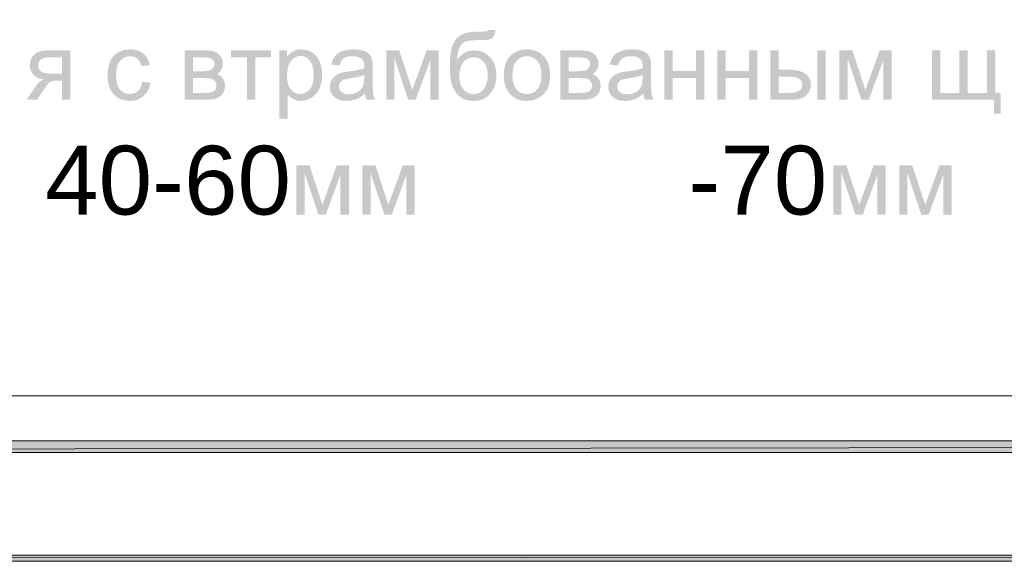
# Model space of a CAD drawing. Header units: millimetres. Extents: x 1527433 to 14789979, y -66543 to 11310.
# Tile 40 of 122: x 1954760 to 1959065, y -65658 to -63290. Entities that reach past the tile are written whole.
import ezdxf

# ---------------------------------------------------------------- set-up
doc = ezdxf.new("R2010")
doc.units = ezdxf.units.MM
doc.styles.get("Standard").update_dxf_attribs({"font": 'isocpeur.ttf', "height": 250})

msp = doc.modelspace()

# ---------------------------------------------------------------- hatches: boundary and pattern name
h = msp.add_hatch(color=7)
h.paths.add_polyline_path([(1982606.783, -35960.929), (1982583.5, -35982.095), (1982606.783, -65655.645)])
h.paths.add_polyline_path([(1982583.5, -35982.095), (1982606.783, -65655.645), (1982583.5, -65630.245)])
h.paths.add_polyline_path([(1982606.783, -65655.645), (1982583.5, -65630.245), (1982606.783, -65657.762)])
h.paths.add_polyline_path([(1982583.5, -65630.245), (1982606.783, -65657.762), (1940635.4, -65630.245)])
h.paths.add_polyline_path([(1982606.783, -65657.762), (1940635.4, -65630.245), (1940610, -65657.762)])
h.paths.add_polyline_path([(1940635.4, -65630.245), (1940610, -65657.762)])
h = msp.add_hatch(color=7)
h.paths.add_polyline_path([(1982083.967, -65130.712), (1982134.767, -65181.512), (1982083.967, -36481.629)])
h.paths.add_polyline_path([(1982134.767, -65181.512), (1982083.967, -36481.629), (1982134.767, -36432.945)])
h.paths.add_polyline_path([(1982083.967, -36481.629), (1982134.767, -36432.945), (1942635.65, -36481.629)])
h.paths.add_polyline_path([(1982134.767, -36432.945), (1942635.65, -36481.629), (1942584.85, -36432.945)])
h.paths.add_polyline_path([(1942635.65, -36481.629), (1942584.85, -36432.945), (1942635.65, -65130.712)])
h.paths.add_polyline_path([(1942584.85, -36432.945), (1942635.65, -65130.712), (1942584.85, -65181.512)])
h.paths.add_polyline_path([(1942635.65, -65130.712), (1942584.85, -65181.512), (1982083.967, -65130.712)])
h.paths.add_polyline_path([(1942584.85, -65181.512), (1982083.967, -65130.712), (1982134.767, -65181.512)])
h = msp.add_hatch(color=7)
h.paths.add_polyline_path([(1956807.729, -63335.481), (1956840.03, -63335.867), (1956836.461, -63354.353), (1956830.329, -63366.184), (1956821.847, -63373.219), (1956811.257, -63377.153), (1956803.991, -63378.229), (1956793.935, -63378.986), (1956781.088, -63379.432), (1956765.451, -63379.578), (1956744.563, -63380.126), (1956727.293, -63381.769), (1956713.64, -63384.508), (1956703.605, -63388.343), (1956689.466, -63399.711), (1956679.957, -63416.289), (1956674.321, -63438.269), (1956671.91, -63465.788), (1956686.882, -63447.819), (1956704.211, -63434.975), (1956723.896, -63427.286), (1956745.938, -63424.723), (1956766.236, -63426.55), (1956784.716, -63432.026), (1956801.376, -63441.14), (1956816.218, -63453.882), (1956828.413, -63469.766), (1956837.13, -63488.23), (1956842.364, -63509.266), (1956844.109, -63532.871), (1956843.231, -63550.916), (1956840.595, -63567.26), (1956836.203, -63581.899), (1956830.053, -63594.828), (1956814.716, -63616.291), (1956796.815, -63632.255), (1956786.347, -63638.043), (1956774.133, -63642.177), (1956760.182, -63644.658), (1956744.505, -63645.484), (1956726.355, -63644.388), (1956710.35, -63641.095), (1956696.484, -63635.601), (1956684.753, -63627.901), (1956665.901, -63607.864), (1956652.011, -63582.866), (1956647.028, -63566.607), (1956643.481, -63545.273), (1956641.36, -63518.855), (1956640.656, -63487.341), (1956642.464, -63448.046), (1956647.891, -63415.738), (1956656.934, -63390.416), (1956669.595, -63372.082), (1956686.017, -63359.091), (1956706.347, -63349.806), (1956730.583, -63344.231), (1956758.726, -63342.371), (1956775.397, -63342.298), (1956788.037, -63342.075), (1956796.646, -63341.697), (1956801.225, -63341.158), (1956805.366, -63339.147)])
h.paths.add_polyline_path([(1956805.91, -63531.824), (1956804.908, -63515.721), (1956801.907, -63501.142), (1956796.911, -63488.082), (1956789.925, -63476.537), (1956781.129, -63467.123), (1956770.694, -63460.386), (1956758.617, -63456.337), (1956744.891, -63454.984), (1956730.618, -63456.41), (1956718.067, -63460.683), (1956707.242, -63467.798), (1956698.148, -63477.75), (1956690.921, -63490.102), (1956685.773, -63504.346), (1956682.691, -63520.491), (1956681.666, -63538.549), (1956682.803, -63556.253), (1956686.214, -63571.746), (1956691.898, -63585.026), (1956699.856, -63596.096), (1956709.487, -63604.809), (1956720.182, -63611.027), (1956731.932, -63614.753), (1956744.725, -63615.994), (1956757.687, -63614.557), (1956769.371, -63610.241), (1956779.785, -63603.042), (1956788.933, -63592.954), (1956796.353, -63580.48), (1956801.659, -63566.13), (1956804.846, -63549.91)])
h = msp.add_hatch(color=7)
h.paths.add_polyline_path([(1954980.887, -63424.723), (1954980.887, -63640.579), (1954944.507, -63640.579), (1954944.507, -63556.408), (1954923.34, -63556.408), (1954906.473, -63557.676), (1954894.567, -63561.424), (1954889.308, -63565.288), (1954882.964, -63571.911), (1954875.545, -63581.283), (1954867.061, -63593.395), (1954835.146, -63640.579), (1954789.781, -63640.579), (1954829.248, -63582.425), (1954838.258, -63570.569), (1954847.259, -63561.617), (1954856.238, -63555.559), (1954865.187, -63552.384), (1954850.563, -63549.365), (1954837.95, -63544.598), (1954827.352, -63538.075), (1954818.775, -63529.784), (1954812.127, -63520.306), (1954807.392, -63510.14), (1954804.558, -63499.282), (1954803.616, -63487.727), (1954804.848, -63474.373), (1954808.55, -63462.336), (1954814.732, -63451.613), (1954823.405, -63442.196), (1954834.433, -63434.559), (1954847.679, -63429.098), (1954863.147, -63425.817), (1954880.841, -63424.723)])
h.paths.add_polyline_path([(1954944.507, -63454.984), (1954892.472, -63454.984), (1954877.55, -63455.624), (1954865.531, -63457.541), (1954856.428, -63460.728), (1954850.249, -63465.182), (1954843.18, -63476.213), (1954840.823, -63488.939), (1954841.691, -63497.964), (1954844.296, -63505.696), (1954848.637, -63512.147), (1954854.714, -63517.327), (1954863.011, -63521.297), (1954874.006, -63524.121), (1954887.689, -63525.807), (1954904.048, -63526.367), (1954944.507, -63526.367)])
h = msp.add_hatch(color=7)
h.dxf.hatch_style = 2
h.paths.add_polyline_path([(1955295.454, -63561.534), (1955331.448, -63566.165), (1955327.333, -63583.764), (1955320.933, -63599.348), (1955312.24, -63612.906), (1955301.241, -63624.428), (1955288.403, -63633.648), (1955274.19, -63640.227), (1955258.593, -63644.171), (1955241.6, -63645.484), (1955220.526, -63643.676), (1955201.623, -63638.25), (1955184.89, -63629.206), (1955170.328, -63616.546), (1955158.544, -63600.497), (1955150.139, -63581.295), (1955145.104, -63558.952), (1955143.428, -63533.477), (1955146.322, -63500.694), (1955155.004, -63472.293), (1955161.547, -63460.004), (1955169.604, -63449.348), (1955179.181, -63440.326), (1955190.282, -63432.936), (1955214.997, -63423.11), (1955241.82, -63419.817), (1955258.594, -63420.932), (1955273.77, -63424.275), (1955287.345, -63429.84), (1955299.312, -63437.621), (1955309.48, -63447.472), (1955317.654, -63459.167), (1955323.822, -63472.712), (1955327.975, -63488.112), (1955292.422, -63493.625), (1955285.353, -63474.566), (1955274.397, -63460.882), (1955260.148, -63452.669), (1955243.253, -63449.913), (1955230.055, -63451.153), (1955218.159, -63454.874), (1955207.566, -63461.075), (1955198.274, -63469.757), (1955190.718, -63481.115), (1955185.328, -63495.347), (1955182.097, -63512.452), (1955181.021, -63532.43), (1955182.057, -63552.696), (1955185.169, -63569.996), (1955190.37, -63584.318), (1955197.668, -63595.655), (1955206.65, -63604.296), (1955216.898, -63610.462), (1955228.418, -63614.157), (1955241.214, -63615.388), (1955260.961, -63612.081), (1955277.153, -63602.159), (1955283.694, -63594.664), (1955288.929, -63585.402), (1955292.85, -63574.362)])
h = msp.add_hatch(color=7)
h.paths.add_polyline_path([(1955480.907, -63424.723), (1955565.243, -63424.723), (1955579.785, -63425.052), (1955592.328, -63426.032), (1955602.876, -63427.653), (1955611.434, -63429.904), (1955625.497, -63437.263), (1955637.452, -63448.921), (1955645.637, -63464.1), (1955648.366, -63482.049), (1955646.76, -63496.519), (1955641.972, -63509.004), (1955633.945, -63519.546), (1955622.734, -63528.186), (1955636.666, -63535.503), (1955648.035, -63547.203), (1955655.6, -63562.409), (1955658.122, -63580.221), (1955655.972, -63594.598), (1955651.59, -63606.975), (1955644.976, -63617.358), (1955636.129, -63625.751), (1955625.039, -63632.254), (1955611.696, -63636.885), (1955596.1, -63639.657), (1955578.251, -63640.579), (1955480.907, -63640.579)])
h.paths.add_polyline_path([(1955517.452, -63515.563), (1955556.478, -63515.563), (1955576.157, -63514.97), (1955588.559, -63513.138), (1955596.841, -63509.465), (1955604.213, -63503.271), (1955609.422, -63495.113), (1955611.159, -63485.467), (1955610.396, -63477.6), (1955608.113, -63471.025), (1955604.322, -63465.731), (1955599.032, -63461.709), (1955591.921, -63458.775), (1955582.661, -63456.673), (1955571.251, -63455.407), (1955557.691, -63454.984), (1955517.452, -63454.984)])
h.paths.add_polyline_path([(1955517.452, -63610.482), (1955565.628, -63610.482), (1955579.953, -63610.036), (1955591.839, -63608.691), (1955601.285, -63606.436), (1955608.292, -63603.261), (1955617.139, -63593.457), (1955620.529, -63578.402), (1955618.841, -63568.438), (1955613.805, -63559.219), (1955606.06, -63551.991), (1955596.331, -63548.03), (1955582.316, -63546.266), (1955561.77, -63545.659), (1955517.452, -63545.659)])
h = msp.add_hatch(color=7)
h.dxf.hatch_style = 2
h.paths.add_polyline_path([(1955683.5, -63424.723), (1955858.897, -63424.723), (1955858.897, -63454.984), (1955789.389, -63454.984), (1955789.389, -63640.579), (1955753.009, -63640.579), (1955753.009, -63454.984), (1955683.5, -63454.984)])
h = msp.add_hatch(color=7)
h.paths.add_polyline_path([(1955895.186, -63723.316), (1955895.186, -63424.723), (1955928.535, -63424.723), (1955928.535, -63452.78), (1955941.034, -63438.386), (1955955.104, -63428.085), (1955971.53, -63421.884), (1955991.098, -63419.817), (1956017.101, -63423.4), (1956039.88, -63434.093), (1956058.443, -63451.243), (1956071.796, -63474.222), (1956079.885, -63501.39), (1956082.6, -63530.997), (1956079.623, -63562.499), (1956070.693, -63590.694), (1956064.068, -63603.189), (1956056.1, -63614.134), (1956046.788, -63623.529), (1956036.132, -63631.373), (1956012.871, -63641.943), (1955988.452, -63645.484), (1955971.123, -63643.548), (1955955.655, -63637.767), (1955942.398, -63628.996), (1955931.787, -63618.199), (1955931.787, -63723.316)])
h.paths.add_polyline_path([(1955928.314, -63533.863), (1955929.369, -63553.344), (1955932.531, -63570.113), (1955937.802, -63584.163), (1955945.182, -63595.489), (1955954.06, -63604.203), (1955963.827, -63610.42), (1955974.482, -63614.147), (1955986.027, -63615.388), (1955997.787, -63614.105), (1956008.675, -63610.248), (1956018.684, -63603.807), (1956027.809, -63594.773), (1956035.405, -63583.03), (1956040.831, -63568.466), (1956044.087, -63551.07), (1956045.172, -63530.832), (1956044.108, -63511.495), (1956040.921, -63494.748), (1956035.615, -63480.594), (1956028.195, -63469.04), (1956019.275, -63460.061), (1956009.55, -63453.634), (1955999.018, -63449.77), (1955987.68, -63448.48), (1955976.321, -63449.853), (1955965.639, -63453.965), (1955955.628, -63460.805), (1955946.284, -63470.363), (1955938.407, -63482.518), (1955932.793, -63497.152), (1955929.432, -63514.268)])
h = msp.add_hatch(color=7)
h.paths.add_polyline_path([(1956269.047, -63613.955), (1956249.107, -63628.707), (1956229.911, -63638.374), (1956210.398, -63643.707), (1956189.562, -63645.484), (1956172.81, -63644.399), (1956158.108, -63641.144), (1956145.464, -63635.718), (1956134.882, -63628.121), (1956126.53, -63618.83), (1956120.571, -63608.319), (1956116.999, -63596.588), (1956115.81, -63583.638), (1956117.601, -63568.507), (1956123.031, -63554.699), (1956131.347, -63542.917), (1956141.937, -63533.698), (1956154.34, -63526.739), (1956168.23, -63521.681), (1956181.742, -63518.884), (1956200.752, -63516.169), (1956221.445, -63513.399), (1956239.213, -63510.382), (1956254.066, -63507.116), (1956266.016, -63503.602), (1956266.167, -63497.442), (1956266.236, -63494.01), (1956265.586, -63483.674), (1956263.639, -63474.987), (1956260.399, -63467.942), (1956255.873, -63462.536), (1956247.998, -63457.11), (1956238.427, -63453.234), (1956227.162, -63450.909), (1956214.202, -63450.134), (1956202.11, -63450.701), (1956191.719, -63452.401), (1956183.033, -63455.226), (1956176.057, -63459.174), (1956165.35, -63471.714), (1956157.867, -63491.199), (1956122.093, -63486.293), (1956128.543, -63465.533), (1956138.134, -63449.197), (1956151.783, -63436.725), (1956170.435, -63427.479), (1956193.269, -63421.746), (1956219.493, -63419.817), (1956244.511, -63421.457), (1956264.362, -63426.321), (1956279.362, -63433.68), (1956289.773, -63442.692), (1956296.677, -63453.868), (1956301.183, -63467.607), (1956302.548, -63480.754), (1956303.002, -63501.342), (1956303.002, -63550.124), (1956303.147, -63573.317), (1956303.581, -63591.803), (1956304.305, -63605.586), (1956305.317, -63614.671), (1956308.79, -63627.914), (1956314.578, -63640.579), (1956276.379, -63640.579), (1956271.7, -63628.218)])
h.paths.add_polyline_path([(1956266.016, -63532.265), (1956254.811, -63536.17), (1956241.122, -63539.775), (1956224.941, -63543.07), (1956206.264, -63546.045), (1956186.999, -63549.525), (1956174.349, -63553.376), (1956166.032, -63558.42), (1956159.907, -63565.283), (1956156.09, -63573.551), (1956154.836, -63582.646), (1956157.605, -63596.096), (1956165.915, -63607.065), (1956179.558, -63614.382), (1956198.327, -63616.821), (1956218.301, -63614.506), (1956235.919, -63607.561), (1956250.189, -63596.605), (1956260.118, -63582.26), (1956264.534, -63566.916), (1956266.016, -63545.659)])
h = msp.add_hatch(color=7)
h.dxf.hatch_style = 2
h.paths.add_polyline_path([(1956362.23, -63424.723), (1956419.17, -63424.723), (1956475.89, -63597.474), (1956538.894, -63424.723), (1956591.535, -63424.723), (1956591.535, -63640.579), (1956554.934, -63640.579), (1956554.934, -63466.78), (1956491.104, -63640.579), (1956458.362, -63640.579), (1956398.003, -63458.457), (1956398.003, -63640.579), (1956362.23, -63640.579)])
h = msp.add_hatch(color=7)
h.paths.add_polyline_path([(1956876.121, -63532.651), (1956878.2, -63504.621), (1956884.444, -63480.471), (1956894.864, -63460.198), (1956909.469, -63443.795), (1956924.133, -63433.304), (1956940.337, -63425.811), (1956958.071, -63421.316), (1956977.324, -63419.817), (1956998.553, -63421.645), (1957017.756, -63427.127), (1957034.933, -63436.258), (1957050.084, -63449.031), (1957062.456, -63465.011), (1957071.292, -63483.765), (1957076.594, -63505.299), (1957078.362, -63529.619), (1957077.577, -63549.347), (1957075.227, -63566.854), (1957071.316, -63582.127), (1957065.849, -63595.158), (1957050.47, -63616.373), (1957029.469, -63632.255), (1957004.492, -63642.177), (1956977.324, -63645.484), (1956955.754, -63643.674), (1956936.355, -63638.236), (1956919.126, -63629.16), (1956904.067, -63616.435), (1956891.841, -63600.29), (1956883.108, -63580.951), (1956877.868, -63558.408)])
h.paths.add_polyline_path([(1956913.714, -63532.651), (1956914.841, -63552.093), (1956918.227, -63568.921), (1956923.876, -63583.144), (1956931.794, -63594.773), (1956941.404, -63603.807), (1956952.202, -63610.248), (1956964.179, -63614.105), (1956977.324, -63615.388), (1956990.357, -63614.095), (1957002.253, -63610.214), (1957013.012, -63603.738), (1957022.634, -63594.662), (1957030.56, -63582.931), (1957036.228, -63568.487), (1957039.633, -63551.324), (1957040.769, -63531.438), (1957039.632, -63512.638), (1957036.221, -63496.257), (1957030.537, -63482.294), (1957022.579, -63470.749), (1957012.926, -63461.738), (1957002.163, -63455.294), (1956990.294, -63451.425), (1956977.324, -63450.134), (1956964.179, -63451.424), (1956952.202, -63455.288), (1956941.404, -63461.714), (1956931.794, -63470.694), (1956923.876, -63482.258), (1956918.227, -63496.443), (1956914.841, -63513.242)])
h = msp.add_hatch(color=7)
h.paths.add_polyline_path([(1957122.982, -63424.723), (1957207.318, -63424.723), (1957221.86, -63425.052), (1957234.403, -63426.032), (1957244.951, -63427.653), (1957253.51, -63429.904), (1957267.573, -63437.263), (1957279.527, -63448.921), (1957287.713, -63464.1), (1957290.441, -63482.049), (1957288.836, -63496.519), (1957284.047, -63509.004), (1957276.02, -63519.546), (1957264.81, -63528.186), (1957278.741, -63535.503), (1957290.11, -63547.203), (1957297.676, -63562.409), (1957300.198, -63580.221), (1957298.048, -63594.598), (1957293.666, -63606.975), (1957287.051, -63617.358), (1957278.204, -63625.751), (1957267.114, -63632.254), (1957253.771, -63636.885), (1957238.176, -63639.657), (1957220.326, -63640.579), (1957122.982, -63640.579)])
h.paths.add_polyline_path([(1957159.527, -63515.563), (1957198.553, -63515.563), (1957218.232, -63514.97), (1957230.634, -63513.138), (1957238.916, -63509.465), (1957246.289, -63503.271), (1957251.498, -63495.113), (1957253.234, -63485.467), (1957252.471, -63477.6), (1957250.189, -63471.025), (1957246.397, -63465.731), (1957241.107, -63461.709), (1957233.997, -63458.775), (1957224.736, -63456.673), (1957213.326, -63455.407), (1957199.766, -63454.984), (1957159.527, -63454.984)])
h.paths.add_polyline_path([(1957159.527, -63610.482), (1957207.704, -63610.482), (1957222.028, -63610.036), (1957233.914, -63608.691), (1957243.36, -63606.436), (1957250.368, -63603.261), (1957259.215, -63593.457), (1957262.605, -63578.402), (1957260.917, -63568.438), (1957255.88, -63559.219), (1957248.135, -63551.991), (1957238.406, -63548.03), (1957224.392, -63546.266), (1957203.845, -63545.659), (1957159.527, -63545.659)])
h = msp.add_hatch(color=7)
h.paths.add_polyline_path([(1957486.145, -63613.955), (1957466.204, -63628.707), (1957447.008, -63638.374), (1957427.495, -63643.707), (1957406.659, -63645.484), (1957389.907, -63644.399), (1957375.206, -63641.144), (1957362.561, -63635.718), (1957351.979, -63628.121), (1957343.627, -63618.83), (1957337.668, -63608.319), (1957334.096, -63596.588), (1957332.907, -63583.638), (1957334.698, -63568.507), (1957340.128, -63554.699), (1957348.444, -63542.917), (1957359.034, -63533.698), (1957371.437, -63526.739), (1957385.327, -63521.681), (1957398.839, -63518.884), (1957417.849, -63516.169), (1957438.542, -63513.399), (1957456.31, -63510.382), (1957471.164, -63507.116), (1957483.113, -63503.602), (1957483.264, -63497.442), (1957483.333, -63494.01), (1957482.683, -63483.674), (1957480.736, -63474.987), (1957477.497, -63467.942), (1957472.971, -63462.536), (1957465.095, -63457.11), (1957455.525, -63453.234), (1957444.259, -63450.909), (1957431.299, -63450.134), (1957419.207, -63450.701), (1957408.816, -63452.401), (1957400.13, -63455.226), (1957393.155, -63459.174), (1957382.447, -63471.714), (1957374.964, -63491.199), (1957339.191, -63486.293), (1957345.64, -63465.533), (1957355.231, -63449.197), (1957368.88, -63436.725), (1957387.532, -63427.479), (1957410.366, -63421.746), (1957436.59, -63419.817), (1957461.609, -63421.457), (1957481.459, -63426.321), (1957496.459, -63433.68), (1957506.87, -63442.692), (1957513.774, -63453.868), (1957518.28, -63467.607), (1957519.645, -63480.754), (1957520.099, -63501.342), (1957520.099, -63550.124), (1957520.244, -63573.317), (1957520.678, -63591.803), (1957521.402, -63605.586), (1957522.415, -63614.671), (1957525.887, -63627.914), (1957531.675, -63640.579), (1957493.476, -63640.579), (1957488.797, -63628.218)])
h.paths.add_polyline_path([(1957483.113, -63532.265), (1957471.909, -63536.17), (1957458.219, -63539.775), (1957442.038, -63543.07), (1957423.361, -63546.045), (1957404.096, -63549.525), (1957391.446, -63553.376), (1957383.129, -63558.42), (1957377.004, -63565.283), (1957373.187, -63573.551), (1957371.933, -63582.646), (1957374.703, -63596.096), (1957383.012, -63607.065), (1957396.655, -63614.382), (1957415.424, -63616.821), (1957435.398, -63614.506), (1957453.017, -63607.561), (1957467.286, -63596.605), (1957477.215, -63582.26), (1957481.632, -63566.916), (1957483.113, -63545.659)])
h = msp.add_hatch(color=7)
h.dxf.hatch_style = 2
h.paths.add_polyline_path([(1957578.555, -63424.723), (1957615.101, -63424.723), (1957615.101, -63514.571), (1957716.524, -63514.571), (1957716.524, -63424.723), (1957753.125, -63424.723), (1957753.125, -63640.579), (1957716.524, -63640.579), (1957716.524, -63544.833), (1957615.101, -63544.833), (1957615.101, -63640.579), (1957578.555, -63640.579)])
h = msp.add_hatch(color=7)
h.dxf.hatch_style = 2
h.paths.add_polyline_path([(1957809.904, -63424.723), (1957846.45, -63424.723), (1957846.45, -63514.571), (1957947.873, -63514.571), (1957947.873, -63424.723), (1957984.474, -63424.723), (1957984.474, -63640.579), (1957947.873, -63640.579), (1957947.873, -63544.833), (1957846.45, -63544.833), (1957846.45, -63640.579), (1957809.904, -63640.579)])
h = msp.add_hatch(color=7)
h.paths.add_polyline_path([(1958246.526, -63424.723), (1958283.126, -63424.723), (1958283.126, -63640.579), (1958246.526, -63640.579)])
h.paths.add_polyline_path([(1958041.859, -63424.723), (1958078.405, -63424.723), (1958078.405, -63509.059), (1958124.762, -63509.059), (1958146.115, -63510.163), (1958164.863, -63513.468), (1958181.007, -63518.965), (1958194.546, -63526.642), (1958205.262, -63536.276), (1958212.929, -63547.568), (1958217.537, -63560.524), (1958219.075, -63575.149), (1958217.794, -63588.181), (1958213.956, -63600.237), (1958207.564, -63611.31), (1958198.625, -63621.396), (1958186.884, -63629.789), (1958172.084, -63635.783), (1958154.225, -63639.38), (1958133.306, -63640.579), (1958041.859, -63640.579)])
h.paths.add_polyline_path([(1958078.405, -63610.482), (1958116.825, -63610.482), (1958132.948, -63609.953), (1958146.59, -63608.36), (1958157.752, -63605.692), (1958166.434, -63601.938), (1958172.913, -63597.081), (1958177.548, -63591.024), (1958180.332, -63583.769), (1958181.262, -63575.315), (1958178.506, -63562.086), (1958170.293, -63550.345), (1958163.131, -63545.561), (1958152.647, -63542.132), (1958138.845, -63540.066), (1958121.731, -63539.375), (1958078.405, -63539.375)])
h = msp.add_hatch(color=7)
h.dxf.hatch_style = 2
h.paths.add_polyline_path([(1958343.365, -63424.723), (1958400.306, -63424.723), (1958457.026, -63597.474), (1958520.03, -63424.723), (1958572.671, -63424.723), (1958572.671, -63640.579), (1958536.07, -63640.579), (1958536.07, -63466.78), (1958472.239, -63640.579), (1958439.497, -63640.579), (1958379.139, -63458.457), (1958379.139, -63640.579), (1958343.365, -63640.579)])
h = msp.add_hatch(color=7)
h.dxf.hatch_style = 2
h.paths.add_polyline_path([(1958748.447, -63424.723), (1958785.047, -63424.723), (1958785.047, -63610.482), (1958868.391, -63610.482), (1958868.391, -63424.723), (1958904.937, -63424.723), (1958904.937, -63610.482), (1958988.501, -63610.482), (1958988.501, -63424.723), (1959024.881, -63424.723), (1959024.881, -63610.482), (1959049.079, -63610.482), (1959049.079, -63701.764), (1959018.763, -63701.764), (1959018.763, -63640.579), (1958748.447, -63640.579)])
h = msp.add_hatch(color=7)
h.dxf.hatch_style = 2
h.paths.add_polyline_path([(1955969.459, -63926.373), (1956026.4, -63926.373), (1956083.12, -64099.124), (1956146.124, -63926.373), (1956198.765, -63926.373), (1956198.765, -64142.229), (1956162.164, -64142.229), (1956162.164, -63968.43), (1956098.334, -64142.229), (1956065.591, -64142.229), (1956005.233, -63960.107), (1956005.233, -64142.229), (1955969.459, -64142.229)])
h = msp.add_hatch(color=7)
h.dxf.hatch_style = 2
h.paths.add_polyline_path([(1956257.807, -63926.373), (1956314.748, -63926.373), (1956371.468, -64099.124), (1956434.472, -63926.373), (1956487.113, -63926.373), (1956487.113, -64142.229), (1956450.512, -64142.229), (1956450.512, -63968.43), (1956386.682, -64142.229), (1956353.939, -64142.229), (1956293.581, -63960.107), (1956293.581, -64142.229), (1956257.807, -64142.229)])
h = msp.add_hatch(color=7)
h.dxf.hatch_style = 2
h.paths.add_polyline_path([(1958316.843, -63926.373), (1958373.783, -63926.373), (1958430.503, -64099.124), (1958493.507, -63926.373), (1958546.148, -63926.373), (1958546.148, -64142.229), (1958509.548, -64142.229), (1958509.548, -63968.43), (1958445.717, -64142.229), (1958412.975, -64142.229), (1958352.617, -63960.107), (1958352.617, -64142.229), (1958316.843, -64142.229)])
h = msp.add_hatch(color=7)
h.dxf.hatch_style = 2
h.paths.add_polyline_path([(1958605.191, -63926.373), (1958662.131, -63926.373), (1958718.851, -64099.124), (1958781.855, -63926.373), (1958834.496, -63926.373), (1958834.496, -64142.229), (1958797.896, -64142.229), (1958797.896, -63968.43), (1958734.065, -64142.229), (1958701.323, -64142.229), (1958640.965, -63960.107), (1958640.965, -64142.229), (1958605.191, -64142.229)])

# ---------------------------------------------------------------- linework, layer by layer
at = {"color": 7, "lineweight": 0}
msp.add_lwpolyline([(1942728.783, -57859.962), (1942728.783, -60260.262), (1942728.783, -64933.862), (1963086.883, -64933.862)], dxfattribs=at)
for points in [[(1942635.65, -65130.712), (1942584.85, -65181.512), (1982083.967, -65130.712)], [(1942584.85, -65181.512), (1982083.967, -65130.712), (1982134.767, -65181.512)], [(1982606.783, -65657.762), (1940635.4, -65630.245), (1940610, -65657.762)], [(1982583.5, -65630.245), (1982606.783, -65657.762), (1940635.4, -65630.245)]]:
    msp.add_lwpolyline(points, close=True, dxfattribs=at)

# ---------------------------------------------------------------- texts
at = {"color": 7, "char_height": 300.8551, "attachment_point": 1}
for s, insert in [('{\\fArial|b0|i0|c0;.  40-60}', (1954520.734, -63841.373)), ('{\\fArial|b0|i0|c0;-70}', (1957683.033, -63841.373))]:
    msp.add_mtext(s, dxfattribs=dict(at, insert=insert))

doc.saveas('drawing.dxf')
